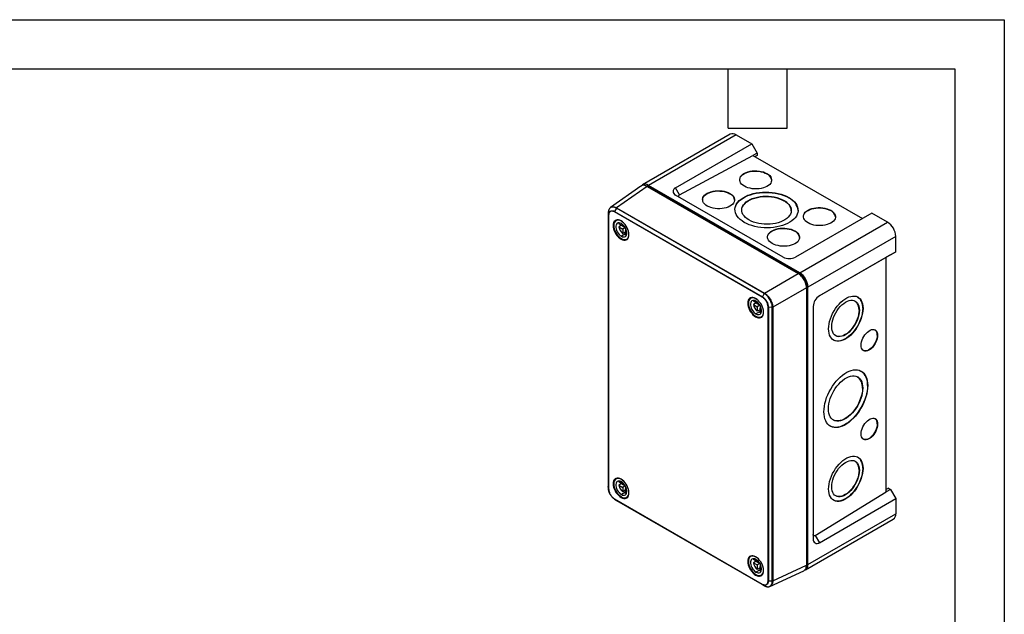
# Model space of a CAD drawing. Header units: millimetres. Extents: x 0 to 838, y 0 to 648.
# Tile 7 of 7: x 458 to 838, y 418 to 648. Entities that reach past the tile are written whole.
import ezdxf

# ---------------------------------------------------------------- set-up
doc = ezdxf.new("R2010")
doc.units = ezdxf.units.MM
doc.header["$LTSCALE"] = 3
doc.layers.add('TEXT', color=140, linetype='Continuous', lineweight=25)

msp = doc.modelspace()

# ---------------------------------------------------------------- linework, layer by layer
at = {"color": 7, "linetype": 'Continuous'}
for p, q in [((0.01, 647.71), (838.21, 647.71)), ((838.21, 647.71), (838.21, 0.01))]:
    msp.add_line(p, q, dxfattribs=at)
for p, q in [((732.39, 603.41), (698.51, 583.85)), ((734.64, 603.19), (700.76, 583.63)), ((734.64, 603.19), (740.69, 599.7)), ((711.2, 582.68), (740.69, 599.7)), ((740.69, 599.7), (742.74, 596.15)), ((712.77, 579.97), (741.15, 595.23)), ((742.74, 596.15), (741.15, 595.23)), ((741.15, 595.23), (783.4, 570.84)), ((742.74, 595.23), (741.94, 594.77)), ((742.74, 596.15), (742.74, 595.23)), ((746.56, 588.11), (746.56, 588.23)), ((697.89, 583.42), (686.12, 575.13)), ((700.25, 583.27), (688.5, 574.99)), ((700.25, 583.27), (758.64, 549.56)), ((700.56, 583.09), (700.75, 583.2)), ((700.75, 583.2), (759.2, 549.46)), ((759.2, 549.89), (700.76, 583.63)), ((712.77, 579.97), (711.2, 582.68)), ((752.78, 555.92), (711.2, 579.92)), ((732.26, 580.42), (732.26, 580.55)), ((754.98, 578.85), (754.98, 578.97)), ((686.08, 575.07), (686.13, 575.11)), ((688.39, 574.87), (687.68, 573.55)), ((745.48, 541.91), (688.39, 574.87)), ((688.5, 574.99), (745.6, 542.03)), ((753.12, 577.69), (753.13, 577.82)), ((685.27, 573.07), (685.27, 467.33)), ((685.27, 573.06), (685.34, 572.19)), ((685.27, 573.06), (685.27, 467.33)), ((685.34, 466.46), (685.34, 572.19)), ((685.41, 572.11), (685.41, 466.38)), ((744.73, 540.44), (687.64, 573.4)), ((687.68, 573.55), (744.77, 540.59)), ((787.04, 572.94), (757.55, 555.92)), ((771.16, 573.91), (771.16, 574.03)), ((793.09, 569.45), (787.04, 572.94)), ((688.77, 570.32), (688.25, 570.02)), ((690.84, 567.98), (689.32, 568.86)), ((690.38, 568.25), (689.32, 567.64)), ((689.32, 567.64), (690.84, 566.76)), ((690.33, 569.83), (690.31, 569.82)), ((690.38, 568.25), (691.71, 567.48)), ((690.84, 568.52), (690.84, 567.98)), ((691.18, 568.18), (690.84, 567.98)), ((691.81, 567.32), (690.84, 566.76)), ((690.84, 566.76), (690.84, 565)), ((691.9, 567.15), (691.9, 566.14)), ((759.2, 549.89), (793.09, 569.45)), ((690.44, 563.01), (690.2, 562.87)), ((691.9, 564.92), (690.31, 564)), ((691.9, 565.61), (690.84, 565)), ((692.24, 566.34), (691.9, 566.14)), ((691.9, 566.14), (692.36, 565.88)), ((691.9, 564.38), (691.9, 566.14)), ((692.37, 562.88), (692.89, 563.18)), ((757.35, 565.94), (757.35, 566.06)), ((796.27, 563.94), (762.38, 544.38)), ((796.27, 558), (796.27, 563.94)), ((766.75, 540.96), (792.63, 555.9)), ((796.27, 558), (766.78, 540.98)), ((794.22, 556.82), (792.63, 555.9)), ((792.63, 465.22), (792.63, 555.9)), ((794.22, 556.82), (796.27, 558)), ((745.6, 542.03), (758.64, 549.56)), ((758.98, 549.33), (759.2, 549.46)), ((761.82, 544.06), (748.77, 536.53)), ((761.78, 544.46), (762.01, 544.6)), ((761.82, 544.06), (761.82, 436.82)), ((762.01, 544.6), (762.01, 437.29)), ((762.38, 437.08), (762.38, 544.38)), ((740.74, 540.32), (740.22, 540.02)), ((745.48, 541.91), (744.77, 540.59)), ((742.81, 537.98), (741.29, 538.86)), ((742.35, 538.24), (741.29, 537.63)), ((741.29, 537.63), (742.81, 536.75)), ((742.3, 539.83), (742.28, 539.81)), ((742.35, 538.24), (743.68, 537.47)), ((742.81, 538.51), (742.81, 537.98)), ((743.15, 538.18), (742.81, 537.98)), ((743.78, 537.31), (742.81, 536.75)), ((742.81, 536.75), (742.81, 534.99)), ((743.87, 537.15), (743.87, 536.14)), ((744.21, 536.34), (743.87, 536.14)), ((746.97, 430.84), (746.97, 536.57)), ((748.61, 536.49), (747.11, 536.54)), ((747.11, 536.54), (747.11, 430.8)), ((748.61, 430.76), (748.61, 536.49)), ((748.77, 536.53), (748.77, 430.79)), ((764.4, 536.84), (764.4, 446.94)), ((783.53, 536.18), (783.64, 536.12)), ((742.41, 533), (742.17, 532.86)), ((743.87, 534.92), (742.28, 534)), ((743.87, 535.61), (742.81, 534.99)), ((743.87, 536.14), (744.33, 535.87)), ((743.87, 534.38), (743.87, 536.14)), ((744.34, 532.87), (744.87, 533.18)), ((782.12, 535.47), (782.23, 535.41)), ((789.17, 525.76), (789.28, 525.7)), ((785.36, 506.33), (785.47, 506.27)), ((783.43, 505.31), (783.53, 505.24)), ((789.17, 491.47), (789.28, 491.41)), ((782.12, 473.59), (782.23, 473.53)), ((783.53, 474.3), (783.64, 474.24)), ((688.77, 470.5), (688.25, 470.2)), ((690.84, 468.16), (689.32, 469.04)), ((690.38, 468.43), (689.32, 467.81)), ((689.32, 467.81), (690.84, 466.93)), ((690.33, 470.01), (690.31, 470)), ((690.38, 468.43), (691.71, 467.65)), ((690.84, 468.69), (690.84, 468.16)), ((691.18, 468.36), (690.84, 468.16)), ((685.34, 466.46), (685.27, 467.33)), ((685.27, 467.33), (685.31, 466.7)), ((685.38, 466.02), (685.34, 466.46)), ((685.42, 465.79), (685.42, 465.73)), ((691.9, 465.1), (690.31, 464.18)), ((691.81, 467.49), (690.84, 466.93)), ((690.84, 466.93), (690.84, 465.17)), ((691.9, 465.79), (690.84, 465.17)), ((691.9, 467.33), (691.9, 466.32)), ((692.24, 466.52), (691.9, 466.32)), ((691.9, 466.32), (692.36, 466.05)), ((691.9, 464.56), (691.9, 466.32)), ((765.22, 448.27), (792.63, 465.22)), ((793.42, 466.59), (792.63, 466.14)), ((794.22, 466.14), (792.63, 465.22)), ((793.42, 466.59), (794.22, 466.14)), ((794.22, 466.14), (796.27, 462.59)), ((687.68, 462.41), (687.32, 462.66)), ((687.64, 462.51), (744.73, 429.55)), ((744.77, 429.45), (687.68, 462.41)), ((687.68, 462.41), (688.39, 461.91)), ((687.87, 462.26), (688.39, 461.91)), ((688.39, 461.91), (745.49, 428.95)), ((688.39, 461.91), (745.48, 428.95)), ((690.44, 463.19), (690.2, 463.04)), ((692.37, 463.06), (692.89, 463.36)), ((766.78, 445.56), (796.27, 462.59)), ((796.27, 462.59), (796.27, 456.65)), ((762.38, 437.08), (796.27, 456.65)), ((761.45, 435.02), (795.34, 454.59)), ((765.22, 448.27), (766.78, 445.56)), ((740.74, 440.5), (740.22, 440.2)), ((742.81, 438.16), (741.29, 439.03)), ((742.35, 438.42), (741.29, 437.81)), ((741.29, 437.81), (742.81, 436.93)), ((742.3, 440.01), (742.28, 439.99)), ((742.35, 438.42), (743.68, 437.65)), ((742.81, 438.69), (742.81, 438.16)), ((743.15, 438.35), (742.81, 438.16)), ((743.78, 437.49), (742.81, 436.93)), ((743.87, 437.33), (743.87, 436.32)), ((743.87, 435.09), (742.28, 434.17)), ((742.81, 436.93), (742.81, 435.17)), ((743.87, 435.78), (742.81, 435.17)), ((744.21, 436.52), (743.87, 436.32)), ((743.87, 436.32), (744.33, 436.05)), ((743.87, 434.56), (743.87, 436.32)), ((747.7, 428.66), (760.77, 434.7)), ((748.77, 430.79), (761.82, 436.82)), ((761.82, 437.18), (762.01, 437.29)), ((742.41, 433.18), (742.17, 433.04)), ((744.34, 433.05), (744.87, 433.35)), ((747.11, 430.8), (748.61, 430.76)), ((744.77, 429.45), (745.48, 428.95)), ((747.7, 428.67), (747.65, 428.65))]:
    msp.add_line(p, q)
at = {"flags": 128}
for points in [[(736, 585.83), (736.01, 585.99), (736.14, 586.48), (736.39, 586.96), (736.75, 587.41), (737.23, 587.83), (737.81, 588.2), (738.47, 588.52), (739.22, 588.78), (740.02, 588.98), (740.87, 589.12), (741.74, 589.18), (742.62, 589.17), (743.5, 589.09), (744.34, 588.94), (745.15, 588.72), (745.89, 588.44), (746.56, 588.11)], [(737.81, 583.36), (737.23, 583.74), (736.75, 584.17), (736.39, 584.63), (736.14, 585.11), (736.01, 585.61), (736.01, 586.11), (736.14, 586.6), (736.39, 587.08), (736.75, 587.53), (737.23, 587.95), (737.81, 588.32), (738.48, 588.64), (739.22, 588.91), (740.02, 589.11), (740.87, 589.24), (741.74, 589.3), (742.63, 589.29), (743.5, 589.21), (744.35, 589.06), (745.15, 588.85), (745.89, 588.57), (746.56, 588.23)], [(746.56, 588.23), (747.14, 587.85), (747.61, 587.42), (747.98, 586.96), (748.23, 586.48), (748.36, 585.98), (748.36, 585.48), (748.23, 584.99), (747.98, 584.51), (747.62, 584.06), (747.14, 583.64), (746.56, 583.27), (745.89, 582.95), (745.15, 582.69), (744.35, 582.49), (743.5, 582.35), (742.63, 582.29), (741.74, 582.3), (740.87, 582.38), (740.02, 582.53), (739.22, 582.75), (738.48, 583.02), (737.81, 583.36)], [(721.7, 578.14), (721.71, 578.3), (721.84, 578.79), (722.09, 579.27), (722.46, 579.72), (722.93, 580.14), (723.51, 580.51), (724.18, 580.83), (724.92, 581.1), (725.72, 581.3), (726.57, 581.43), (727.44, 581.49), (728.33, 581.48), (729.2, 581.4), (730.05, 581.25), (730.85, 581.04), (731.59, 580.76), (732.26, 580.42)], [(723.51, 575.67), (722.94, 576.06), (722.46, 576.48), (722.09, 576.94), (721.84, 577.42), (721.72, 577.92), (721.72, 578.42), (721.84, 578.92), (722.09, 579.39), (722.46, 579.85), (722.93, 580.26), (723.51, 580.64), (724.18, 580.96), (724.92, 581.22), (725.73, 581.42), (726.57, 581.55), (727.45, 581.61), (728.33, 581.61), (729.2, 581.53), (730.05, 581.38), (730.85, 581.16), (731.6, 580.88), (732.26, 580.55)], [(732.26, 580.55), (732.84, 580.16), (733.32, 579.74), (733.68, 579.28), (733.93, 578.79), (734.06, 578.3), (734.06, 577.8), (733.93, 577.3), (733.68, 576.82), (733.32, 576.37), (732.84, 575.96), (732.26, 575.58), (731.6, 575.26), (730.85, 575), (730.05, 574.8), (729.2, 574.67), (728.33, 574.6), (727.45, 574.61), (726.57, 574.69), (725.73, 574.84), (724.92, 575.06), (724.18, 575.34), (723.51, 575.67)], [(737.75, 569.37), (736.92, 569.9), (736.19, 570.47), (735.57, 571.08), (735.05, 571.72), (734.65, 572.39), (734.37, 573.08), (734.22, 573.77), (734.18, 574.47), (734.28, 575.17), (734.5, 575.86), (734.83, 576.53), (735.29, 577.17), (735.86, 577.79), (736.54, 578.36), (737.32, 578.9), (738.2, 579.39), (739.15, 579.82), (740.18, 580.19), (741.28, 580.51), (742.42, 580.75), (743.61, 580.93), (744.83, 581.05), (746.06, 581.09), (747.29, 581.06), (748.52, 580.96), (749.72, 580.79), (750.89, 580.55), (752.01, 580.24), (753.07, 579.88), (754.07, 579.45), (754.98, 578.97)], [(734.18, 574.29), (734.18, 574.35), (734.28, 575.05), (734.49, 575.73), (734.83, 576.4), (735.29, 577.05), (735.86, 577.66), (736.54, 578.24), (737.32, 578.78), (738.19, 579.26), (739.15, 579.69), (740.18, 580.07), (741.28, 580.38), (742.42, 580.63), (743.61, 580.81), (744.82, 580.92), (746.06, 580.96), (747.29, 580.93), (748.51, 580.83), (749.72, 580.66), (750.88, 580.42), (752.01, 580.12), (753.07, 579.75), (754.07, 579.33), (754.98, 578.85)], [(736.8, 574.13), (736.81, 574.18), (736.9, 574.81), (737.13, 575.42), (737.48, 576.02), (737.95, 576.59), (738.53, 577.12), (739.22, 577.6), (740.01, 578.04), (740.88, 578.42), (741.82, 578.75), (742.83, 579), (743.89, 579.19), (744.98, 579.31), (746.08, 579.35), (747.2, 579.32), (748.3, 579.22), (749.37, 579.04), (750.4, 578.8), (751.38, 578.49), (752.29, 578.12), (753.12, 577.69)], [(739.6, 570.28), (738.86, 570.76), (738.23, 571.29), (737.7, 571.85), (737.29, 572.44), (737, 573.05), (736.84, 573.67), (736.81, 574.3), (736.9, 574.93), (737.13, 575.55), (737.48, 576.14), (737.95, 576.71), (738.53, 577.24), (739.22, 577.73), (740.01, 578.17), (740.88, 578.55), (741.83, 578.87), (742.83, 579.13), (743.89, 579.31), (744.98, 579.43), (746.09, 579.47), (747.2, 579.44), (748.3, 579.34), (749.37, 579.17), (750.41, 578.92), (751.38, 578.62), (752.29, 578.24), (753.13, 577.82)], [(754.98, 578.97), (755.81, 578.45), (756.54, 577.87), (757.17, 577.26), (757.68, 576.62), (758.08, 575.96), (758.36, 575.27), (758.52, 574.58), (758.55, 573.87), (758.46, 573.18), (758.24, 572.49), (757.9, 571.82), (757.44, 571.18), (756.87, 570.56), (756.19, 569.98), (755.41, 569.45), (754.54, 568.96), (753.58, 568.53), (752.55, 568.15), (751.46, 567.84), (750.31, 567.59), (749.12, 567.41), (747.91, 567.3), (746.68, 567.26), (745.44, 567.29), (744.22, 567.39), (743.02, 567.56), (741.85, 567.8), (740.73, 568.1), (739.66, 568.47), (738.67, 568.89), (737.75, 569.37)], [(753.13, 577.82), (753.86, 577.34), (754.5, 576.81), (755.03, 576.25), (755.44, 575.66), (755.73, 575.05), (755.89, 574.43), (755.92, 573.8), (755.83, 573.17), (755.6, 572.55), (755.25, 571.96), (754.78, 571.39), (754.2, 570.86), (753.51, 570.37), (752.72, 569.93), (751.85, 569.55), (750.9, 569.23), (749.9, 568.97), (748.84, 568.79), (747.75, 568.67), (746.64, 568.63), (745.53, 568.66), (744.43, 568.76), (743.36, 568.93), (742.32, 569.18), (741.35, 569.48), (740.43, 569.86), (739.6, 570.28)], [(760.6, 571.63), (760.61, 571.78), (760.74, 572.28), (760.98, 572.76), (761.35, 573.21), (761.83, 573.63), (762.41, 574), (763.07, 574.32), (763.82, 574.58), (764.62, 574.78), (765.47, 574.91), (766.34, 574.98), (767.22, 574.97), (768.1, 574.89), (768.94, 574.74), (769.75, 574.52), (770.49, 574.24), (771.16, 573.91)], [(762.41, 569.16), (761.83, 569.54), (761.35, 569.97), (760.99, 570.43), (760.74, 570.91), (760.61, 571.41), (760.61, 571.91), (760.74, 572.4), (760.99, 572.88), (761.35, 573.33), (761.83, 573.75), (762.41, 574.12), (763.08, 574.44), (763.82, 574.71), (764.62, 574.91), (765.47, 575.04), (766.34, 575.1), (767.22, 575.09), (768.1, 575.01), (768.95, 574.86), (769.75, 574.65), (770.49, 574.37), (771.16, 574.03)], [(771.16, 574.03), (771.74, 573.65), (772.21, 573.22), (772.58, 572.76), (772.83, 572.28), (772.96, 571.78), (772.96, 571.28), (772.83, 570.79), (772.58, 570.31), (772.21, 569.86), (771.74, 569.44), (771.16, 569.07), (770.49, 568.75), (769.75, 568.49), (768.95, 568.29), (768.1, 568.15), (767.23, 568.09), (766.34, 568.1), (765.47, 568.18), (764.62, 568.33), (763.82, 568.55), (763.08, 568.82), (762.41, 569.16)], [(690.2, 569.91), (689.67, 570.16), (689.16, 570.3), (688.68, 570.32), (688.24, 570.22), (687.87, 570), (687.56, 569.67), (687.34, 569.25), (687.2, 568.73), (687.15, 568.15), (687.2, 567.51), (687.34, 566.84), (687.56, 566.15), (687.87, 565.47), (688.24, 564.82), (688.68, 564.22), (689.16, 563.68), (689.67, 563.23), (690.2, 562.87)], [(690.31, 569.82), (689.8, 570.06), (689.31, 570.19), (688.85, 570.21), (688.43, 570.11), (688.07, 569.9), (687.78, 569.59), (687.57, 569.18), (687.44, 568.69), (687.39, 568.13), (687.44, 567.52), (687.57, 566.88), (687.78, 566.22), (688.07, 565.57), (688.43, 564.95), (688.85, 564.37), (689.31, 563.86), (689.8, 563.42), (690.31, 563.08)], [(690.31, 568.9), (689.87, 569.1), (689.45, 569.19), (689.06, 569.15), (688.73, 569), (688.47, 568.73), (688.29, 568.37), (688.2, 567.92), (688.2, 567.41), (688.29, 566.86), (688.47, 566.29), (688.73, 565.72), (689.06, 565.19), (689.45, 564.71), (689.87, 564.31), (690.31, 564)], [(689.44, 569.19), (689.4, 569.12), (689.32, 568.86)], [(690.2, 562.87), (690.73, 562.61), (691.25, 562.48), (691.73, 562.46), (692.16, 562.56), (692.54, 562.78), (692.84, 563.1), (693.07, 563.53), (693.21, 564.04), (693.25, 564.63), (693.21, 565.27), (693.07, 565.94), (692.84, 566.62), (692.54, 567.3), (692.16, 567.95), (691.73, 568.56), (691.25, 569.1), (690.73, 569.55), (690.2, 569.91)], [(691.13, 569.2), (690.81, 569.47), (690.31, 569.82)], [(690.31, 564), (690.75, 563.8), (691.17, 563.71), (691.56, 563.75), (691.88, 563.9), (692.15, 564.16), (692.33, 564.53), (692.42, 564.98), (692.42, 565.49), (692.33, 566.04), (692.15, 566.61), (691.88, 567.18), (691.56, 567.71), (691.17, 568.19), (690.75, 568.59), (690.31, 568.9)], [(746.79, 563.66), (746.8, 563.81), (746.93, 564.31), (747.18, 564.79), (747.55, 565.24), (748.02, 565.66), (748.6, 566.03), (749.27, 566.35), (750.01, 566.61), (750.81, 566.81), (751.66, 566.94), (752.53, 567.01), (753.42, 567), (754.29, 566.92), (755.14, 566.77), (755.94, 566.55), (756.68, 566.27), (757.35, 565.94)], [(748.6, 561.19), (748.02, 561.57), (747.55, 562), (747.18, 562.46), (746.93, 562.94), (746.81, 563.44), (746.81, 563.94), (746.93, 564.43), (747.18, 564.91), (747.55, 565.36), (748.02, 565.78), (748.6, 566.15), (749.27, 566.47), (750.01, 566.74), (750.82, 566.94), (751.66, 567.07), (752.54, 567.13), (753.42, 567.12), (754.29, 567.04), (755.14, 566.89), (755.94, 566.68), (756.68, 566.4), (757.35, 566.06)], [(690.31, 563.08), (690.81, 562.84), (691.31, 562.71), (691.77, 562.69), (692.18, 562.79), (692.54, 562.99), (692.83, 563.31), (693.05, 563.72), (693.18, 564.21), (693.23, 564.77), (693.18, 565.38), (693.11, 565.79)], [(691.9, 564.38), (692.17, 564.33), (692.24, 564.33)], [(757.35, 566.06), (757.93, 565.68), (758.41, 565.25), (758.77, 564.79), (759.02, 564.31), (759.15, 563.81), (759.15, 563.31), (759.02, 562.82), (758.77, 562.34), (758.41, 561.89), (757.93, 561.47), (757.35, 561.1), (756.69, 560.78), (755.94, 560.52), (755.14, 560.32), (754.29, 560.18), (753.42, 560.12), (752.54, 560.13), (751.66, 560.21), (750.82, 560.36), (750.01, 560.58), (749.27, 560.85), (748.6, 561.19)], [(742.17, 539.91), (741.65, 540.16), (741.13, 540.3), (740.65, 540.32), (740.21, 540.21), (739.84, 540), (739.53, 539.67), (739.31, 539.24), (739.17, 538.73), (739.13, 538.15), (739.17, 537.51), (739.31, 536.84), (739.53, 536.15), (739.84, 535.47), (740.21, 534.82), (740.65, 534.22), (741.13, 533.68), (741.65, 533.22), (742.17, 532.86)], [(742.28, 539.81), (741.77, 540.06), (741.28, 540.19), (740.82, 540.21), (740.41, 540.11), (740.05, 539.9), (739.75, 539.59), (739.54, 539.18), (739.41, 538.69), (739.36, 538.13), (739.41, 537.52), (739.54, 536.88), (739.75, 536.22), (740.05, 535.57), (740.41, 534.95), (740.82, 534.37), (741.28, 533.86), (741.77, 533.42), (742.28, 533.08)], [(770.36, 528.18), (770.4, 529.12), (770.54, 530.09), (770.76, 531.09), (771.06, 532.11), (771.45, 533.13), (771.91, 534.13), (772.44, 535.11), (773.03, 536.05), (773.68, 536.93), (774.37, 537.75), (775.09, 538.5), (775.85, 539.15), (776.61, 539.72), (777.39, 540.18), (778.15, 540.53), (778.9, 540.77), (779.63, 540.9), (780.32, 540.9), (780.97, 540.79), (781.56, 540.56), (782.09, 540.21), (782.55, 539.76), (782.94, 539.21), (783.24, 538.56), (783.46, 537.82), (783.6, 537), (783.64, 536.12)], [(742.28, 538.9), (741.84, 539.1), (741.42, 539.18), (741.03, 539.15), (740.7, 539), (740.44, 538.73), (740.26, 538.37), (740.17, 537.92), (740.17, 537.41), (740.26, 536.85), (740.44, 536.28), (740.7, 535.72), (741.03, 535.18), (741.42, 534.71), (741.84, 534.31), (742.28, 534)], [(741.41, 539.18), (741.38, 539.12), (741.29, 538.86)], [(742.17, 532.86), (742.7, 532.61), (743.22, 532.47), (743.7, 532.46), (744.13, 532.56), (744.51, 532.77), (744.82, 533.1), (745.04, 533.53), (745.18, 534.04), (745.22, 534.63), (745.18, 535.26), (745.04, 535.94), (744.82, 536.62), (744.51, 537.3), (744.13, 537.95), (743.7, 538.55), (743.22, 539.09), (742.7, 539.55), (742.17, 539.91)], [(743.11, 539.2), (742.79, 539.47), (742.28, 539.81)], [(742.28, 534), (742.72, 533.8), (743.14, 533.71), (743.53, 533.75), (743.86, 533.9), (744.12, 534.16), (744.3, 534.52), (744.39, 534.97), (744.39, 535.48), (744.3, 536.04), (744.12, 536.61), (743.86, 537.18), (743.53, 537.71), (743.14, 538.19), (742.72, 538.59), (742.28, 538.9)], [(771.55, 529.02), (771.6, 529.87), (771.73, 530.76), (771.96, 531.67), (772.27, 532.59), (772.65, 533.5), (773.11, 534.4), (773.64, 535.25), (774.22, 536.05), (774.85, 536.79), (775.51, 537.45), (776.19, 538.02), (776.89, 538.49), (777.59, 538.85), (778.27, 539.1), (778.93, 539.23), (779.56, 539.25), (780.14, 539.14), (780.67, 538.91), (781.13, 538.57), (781.52, 538.12), (781.82, 537.57), (782.05, 536.92), (782.19, 536.2), (782.23, 535.41)], [(783.53, 536.18), (783.49, 535.25), (783.35, 534.28), (783.13, 533.27), (782.83, 532.26), (782.44, 531.24), (781.98, 530.24), (781.45, 529.26), (780.86, 528.32), (780.21, 527.44), (779.52, 526.62), (778.8, 525.87), (778.04, 525.21), (777.28, 524.65), (776.5, 524.19), (775.74, 523.83), (774.99, 523.59), (774.26, 523.47), (773.57, 523.47), (772.92, 523.58), (772.33, 523.81), (772.29, 523.83)], [(742.28, 533.08), (742.79, 532.84), (743.28, 532.71), (743.74, 532.69), (744.16, 532.78), (744.52, 532.99), (744.81, 533.3), (745.02, 533.71), (745.15, 534.2), (745.2, 534.76), (745.15, 535.37), (745.08, 535.78)], [(743.87, 534.38), (744.14, 534.33), (744.21, 534.32)], [(783.64, 536.12), (783.6, 535.19), (783.46, 534.22), (783.24, 533.21), (782.94, 532.2), (782.55, 531.18), (782.09, 530.18), (781.56, 529.2), (780.97, 528.26), (780.32, 527.38), (779.63, 526.56), (778.9, 525.81), (778.15, 525.15), (777.39, 524.59), (776.61, 524.13), (775.85, 523.77), (775.09, 523.53), (774.37, 523.41), (773.68, 523.41), (773.03, 523.52), (772.44, 523.75), (771.91, 524.09), (771.45, 524.55), (771.06, 525.1), (770.76, 525.75), (770.54, 526.49), (770.4, 527.3), (770.36, 528.18)], [(782.23, 535.41), (782.19, 534.56), (782.05, 533.67), (781.82, 532.76), (781.52, 531.84), (781.13, 530.93), (780.67, 530.03), (780.14, 529.18), (779.56, 528.37), (778.93, 527.64), (778.27, 526.98), (777.59, 526.41), (776.89, 525.94), (776.19, 525.57), (775.51, 525.32), (774.85, 525.19), (774.22, 525.18), (773.64, 525.29), (773.11, 525.52), (772.65, 525.86), (772.27, 526.31), (771.96, 526.86), (771.73, 527.51), (771.6, 528.23), (771.55, 529.02)], [(782.12, 535.47), (782.08, 534.62), (781.94, 533.73), (781.72, 532.82), (781.41, 531.9), (781.02, 530.99), (780.56, 530.09), (780.03, 529.24), (779.45, 528.43), (778.83, 527.7), (778.17, 527.04), (777.48, 526.47), (776.78, 526), (776.09, 525.63), (775.4, 525.38), (774.74, 525.25), (774.11, 525.24), (773.53, 525.35), (773.09, 525.53)], [(782.92, 521.9), (782.96, 522.54), (783.09, 523.22), (783.3, 523.91), (783.59, 524.6), (783.95, 525.26), (784.36, 525.89), (784.82, 526.46), (785.32, 526.96), (785.84, 527.37), (786.36, 527.68), (786.88, 527.89), (787.37, 527.98), (787.84, 527.97), (788.25, 527.84), (788.61, 527.59), (788.89, 527.25), (789.1, 526.81), (789.23, 526.29), (789.28, 525.7)], [(789.28, 525.7), (789.23, 525.06), (789.1, 524.38), (788.89, 523.69), (788.61, 523.01), (788.25, 522.34), (787.84, 521.71), (787.37, 521.14), (786.88, 520.65), (786.36, 520.23), (785.84, 519.92), (785.32, 519.71), (784.82, 519.62), (784.36, 519.63), (783.95, 519.77), (783.59, 520.01), (783.3, 520.35), (783.09, 520.79), (782.96, 521.31), (782.92, 521.9)], [(789.17, 525.76), (789.12, 525.12), (789, 524.44), (788.78, 523.75), (788.5, 523.07), (788.14, 522.4), (787.73, 521.77), (787.27, 521.2), (786.77, 520.71), (786.25, 520.29), (785.73, 519.98), (785.21, 519.77), (784.71, 519.68), (784.25, 519.69), (783.84, 519.83), (783.82, 519.84)], [(768.53, 496.15), (768.58, 497.19), (768.71, 498.26), (768.92, 499.36), (769.22, 500.49), (769.6, 501.62), (770.05, 502.74), (770.58, 503.86), (771.17, 504.94), (771.82, 505.99), (772.52, 506.98), (773.27, 507.92), (774.06, 508.79), (774.88, 509.58), (775.72, 510.28), (776.57, 510.9), (777.43, 511.41), (778.28, 511.82), (779.12, 512.12), (779.94, 512.3), (780.73, 512.38), (781.48, 512.34), (782.18, 512.18), (782.83, 511.91), (783.42, 511.54), (783.95, 511.05), (784.4, 510.47), (784.78, 509.79), (785.08, 509.02), (785.29, 508.17), (785.42, 507.26), (785.47, 506.27)], [(770.25, 497.3), (770.29, 498.24), (770.43, 499.21), (770.65, 500.21), (770.95, 501.23), (771.34, 502.25), (771.8, 503.25), (772.33, 504.23), (772.92, 505.17), (773.57, 506.05), (774.26, 506.87), (774.99, 507.62), (775.74, 508.27), (776.5, 508.84), (777.28, 509.3), (778.04, 509.65), (778.8, 509.89), (779.52, 510.02), (780.21, 510.02), (780.86, 509.91), (781.45, 509.68), (781.98, 509.33), (782.44, 508.88), (782.83, 508.33), (783.13, 507.68), (783.35, 506.94), (783.49, 506.12), (783.53, 505.24)], [(785.47, 506.27), (785.42, 505.24), (785.29, 504.17), (785.08, 503.06), (784.78, 501.94), (784.4, 500.81), (783.95, 499.68), (783.42, 498.57), (782.83, 497.49), (782.18, 496.44), (781.48, 495.45), (780.73, 494.51), (779.94, 493.64), (779.12, 492.85), (778.28, 492.14), (777.43, 491.53), (776.57, 491.02), (775.72, 490.61), (774.88, 490.31), (774.06, 490.12), (773.27, 490.05), (772.52, 490.09), (771.82, 490.25), (771.17, 490.51), (770.58, 490.89), (770.05, 491.37), (769.6, 491.96), (769.22, 492.64), (768.92, 493.41), (768.71, 494.25), (768.58, 495.17), (768.53, 496.15)], [(785.36, 506.33), (785.31, 505.3), (785.18, 504.23), (784.97, 503.12), (784.67, 502), (784.29, 500.87), (783.84, 499.74), (783.31, 498.63), (782.72, 497.55), (782.07, 496.5), (781.37, 495.51), (780.62, 494.57), (779.83, 493.7), (779.01, 492.91), (778.17, 492.2), (777.32, 491.59), (776.46, 491.08), (775.61, 490.67), (774.77, 490.37), (773.95, 490.18), (773.16, 490.11), (772.41, 490.15), (771.71, 490.31), (771.06, 490.57), (771.01, 490.6)], [(783.53, 505.24), (783.49, 504.31), (783.35, 503.34), (783.13, 502.33), (782.83, 501.32), (782.44, 500.3), (781.98, 499.3), (781.45, 498.32), (780.86, 497.38), (780.21, 496.5), (779.52, 495.68), (778.8, 494.93), (778.04, 494.27), (777.28, 493.71), (776.5, 493.25), (775.74, 492.89), (774.99, 492.65), (774.26, 492.53), (773.57, 492.53), (772.92, 492.64), (772.33, 492.87), (771.8, 493.21), (771.34, 493.67), (770.95, 494.22), (770.65, 494.87), (770.43, 495.61), (770.29, 496.42), (770.25, 497.3)], [(783.43, 505.31), (783.38, 504.37), (783.25, 503.4), (783.03, 502.4), (782.72, 501.38), (782.33, 500.36), (781.87, 499.36), (781.34, 498.38), (780.75, 497.44), (780.1, 496.56), (779.41, 495.74), (778.69, 494.99), (777.94, 494.33), (777.17, 493.77), (776.4, 493.31), (775.63, 492.95), (774.88, 492.72), (774.15, 492.59), (773.46, 492.59), (772.82, 492.7), (772.22, 492.93), (772.18, 492.95)], [(782.92, 487.61), (782.96, 488.25), (783.09, 488.92), (783.3, 489.61), (783.59, 490.3), (783.95, 490.97), (784.36, 491.59), (784.82, 492.16), (785.32, 492.66), (785.84, 493.07), (786.36, 493.39), (786.88, 493.59), (787.37, 493.69), (787.84, 493.67), (788.25, 493.54), (788.61, 493.3), (788.89, 492.95), (789.1, 492.52), (789.23, 491.99), (789.28, 491.41)], [(789.28, 491.41), (789.23, 490.76), (789.1, 490.09), (788.89, 489.4), (788.61, 488.71), (788.25, 488.04), (787.84, 487.42), (787.37, 486.85), (786.88, 486.35), (786.36, 485.94), (785.84, 485.63), (785.32, 485.42), (784.82, 485.32), (784.36, 485.34), (783.95, 485.47), (783.59, 485.71), (783.3, 486.06), (783.09, 486.5), (782.96, 487.02), (782.92, 487.61)], [(789.17, 491.47), (789.12, 490.82), (789, 490.15), (788.78, 489.46), (788.5, 488.77), (788.14, 488.1), (787.73, 487.48), (787.27, 486.91), (786.77, 486.41), (786.25, 486), (785.73, 485.69), (785.21, 485.48), (784.71, 485.38), (784.25, 485.4), (783.84, 485.53), (783.82, 485.54)], [(770.36, 466.3), (770.4, 467.24), (770.54, 468.21), (770.76, 469.21), (771.06, 470.23), (771.45, 471.25), (771.91, 472.25), (772.44, 473.23), (773.03, 474.17), (773.68, 475.05), (774.37, 475.87), (775.09, 476.61), (775.85, 477.27), (776.61, 477.84), (777.39, 478.3), (778.15, 478.65), (778.9, 478.89), (779.63, 479.02), (780.32, 479.02), (780.97, 478.91), (781.56, 478.68), (782.09, 478.33), (782.55, 477.88), (782.94, 477.33), (783.24, 476.68), (783.46, 475.94), (783.6, 475.12), (783.64, 474.24)], [(771.55, 467.14), (771.6, 467.99), (771.73, 468.87), (771.96, 469.79), (772.27, 470.71), (772.65, 471.62), (773.11, 472.52), (773.64, 473.37), (774.22, 474.17), (774.85, 474.91), (775.51, 475.57), (776.19, 476.14), (776.89, 476.61), (777.59, 476.97), (778.27, 477.22), (778.93, 477.35), (779.56, 477.37), (780.14, 477.26), (780.67, 477.03), (781.13, 476.69), (781.52, 476.24), (781.82, 475.69), (782.05, 475.04), (782.19, 474.32), (782.23, 473.53)], [(783.64, 474.24), (783.6, 473.31), (783.46, 472.34), (783.24, 471.33), (782.94, 470.32), (782.55, 469.3), (782.09, 468.3), (781.56, 467.32), (780.97, 466.38), (780.32, 465.5), (779.63, 464.68), (778.9, 463.93), (778.15, 463.27), (777.39, 462.71), (776.61, 462.25), (775.85, 461.89), (775.09, 461.65), (774.37, 461.53), (773.68, 461.53), (773.03, 461.64), (772.44, 461.87), (771.91, 462.21), (771.45, 462.67), (771.06, 463.22), (770.76, 463.87), (770.54, 464.61), (770.4, 465.42), (770.36, 466.3)], [(782.23, 473.53), (782.19, 472.68), (782.05, 471.79), (781.82, 470.88), (781.52, 469.96), (781.13, 469.05), (780.67, 468.15), (780.14, 467.3), (779.56, 466.49), (778.93, 465.76), (778.27, 465.1), (777.59, 464.53), (776.89, 464.06), (776.19, 463.69), (775.51, 463.44), (774.85, 463.31), (774.22, 463.3), (773.64, 463.41), (773.11, 463.64), (772.65, 463.98), (772.27, 464.43), (771.96, 464.98), (771.73, 465.63), (771.6, 466.35), (771.55, 467.14)], [(783.53, 474.3), (783.49, 473.37), (783.35, 472.4), (783.13, 471.39), (782.83, 470.38), (782.44, 469.36), (781.98, 468.36), (781.45, 467.38), (780.86, 466.44), (780.21, 465.56), (779.52, 464.74), (778.8, 463.99), (778.04, 463.33), (777.28, 462.77), (776.5, 462.31), (775.74, 461.95), (774.99, 461.71), (774.26, 461.59), (773.57, 461.59), (772.92, 461.7), (772.33, 461.93), (772.29, 461.95)], [(782.12, 473.59), (782.08, 472.74), (781.94, 471.85), (781.72, 470.94), (781.41, 470.02), (781.02, 469.11), (780.56, 468.21), (780.03, 467.36), (779.45, 466.55), (778.83, 465.82), (778.17, 465.16), (777.48, 464.59), (776.78, 464.12), (776.09, 463.75), (775.4, 463.5), (774.74, 463.37), (774.11, 463.36), (773.53, 463.47), (773.09, 463.65)], [(690.2, 470.09), (689.67, 470.34), (689.16, 470.48), (688.68, 470.5), (688.24, 470.4), (687.87, 470.18), (687.56, 469.85), (687.34, 469.42), (687.2, 468.91), (687.15, 468.33), (687.2, 467.69), (687.34, 467.02), (687.56, 466.33), (687.87, 465.65), (688.24, 465), (688.68, 464.4), (689.16, 463.86), (689.67, 463.4), (690.2, 463.04)], [(690.31, 470), (689.8, 470.24), (689.31, 470.37), (688.85, 470.39), (688.43, 470.29), (688.07, 470.08), (687.78, 469.77), (687.57, 469.36), (687.44, 468.87), (687.39, 468.31), (687.44, 467.7), (687.57, 467.06), (687.78, 466.4), (688.07, 465.75), (688.43, 465.13), (688.85, 464.55), (689.31, 464.04), (689.8, 463.6), (690.31, 463.26)], [(690.31, 469.08), (689.87, 469.28), (689.45, 469.36), (689.06, 469.33), (688.73, 469.18), (688.47, 468.91), (688.29, 468.55), (688.2, 468.1), (688.2, 467.59), (688.29, 467.04), (688.47, 466.46), (688.73, 465.9), (689.06, 465.37), (689.45, 464.89), (689.87, 464.49), (690.31, 464.18)], [(689.44, 469.36), (689.4, 469.3), (689.32, 469.04)], [(690.2, 463.04), (690.73, 462.79), (691.25, 462.66), (691.73, 462.64), (692.16, 462.74), (692.54, 462.95), (692.84, 463.28), (693.07, 463.71), (693.21, 464.22), (693.25, 464.81), (693.21, 465.44), (693.07, 466.12), (692.84, 466.8), (692.54, 467.48), (692.16, 468.13), (691.73, 468.74), (691.25, 469.27), (690.73, 469.73), (690.2, 470.09)], [(691.13, 469.38), (690.81, 469.65), (690.31, 470)], [(690.31, 464.18), (690.75, 463.98), (691.17, 463.89), (691.56, 463.93), (691.88, 464.08), (692.15, 464.34), (692.33, 464.71), (692.42, 465.15), (692.42, 465.67), (692.33, 466.22), (692.15, 466.79), (691.88, 467.36), (691.56, 467.89), (691.17, 468.37), (690.75, 468.77), (690.31, 469.08)], [(690.31, 463.26), (690.81, 463.02), (691.31, 462.89), (691.77, 462.87), (692.18, 462.96), (692.54, 463.17), (692.83, 463.49), (693.05, 463.89), (693.18, 464.38), (693.23, 464.94), (693.18, 465.55), (693.11, 465.97)], [(691.9, 464.56), (692.17, 464.51), (692.24, 464.5)], [(742.17, 440.08), (741.65, 440.34), (741.13, 440.47), (740.65, 440.49), (740.21, 440.39), (739.84, 440.18), (739.53, 439.85), (739.31, 439.42), (739.17, 438.91), (739.13, 438.32), (739.17, 437.69), (739.31, 437.01), (739.53, 436.33), (739.84, 435.65), (740.21, 435), (740.65, 434.39), (741.13, 433.86), (741.65, 433.4), (742.17, 433.04)], [(742.28, 439.99), (741.77, 440.23), (741.28, 440.37), (740.82, 440.38), (740.41, 440.29), (740.05, 440.08), (739.75, 439.77), (739.54, 439.36), (739.41, 438.87), (739.36, 438.31), (739.41, 437.7), (739.54, 437.05), (739.75, 436.4), (740.05, 435.75), (740.41, 435.13), (740.82, 434.55), (741.28, 434.04), (741.77, 433.6), (742.28, 433.26)], [(742.28, 439.07), (741.84, 439.28), (741.42, 439.36), (741.03, 439.33), (740.7, 439.17), (740.44, 438.91), (740.26, 438.55), (740.17, 438.1), (740.17, 437.59), (740.26, 437.03), (740.44, 436.46), (740.7, 435.9), (741.03, 435.36), (741.42, 434.88), (741.84, 434.48), (742.28, 434.17)], [(741.41, 439.36), (741.38, 439.29), (741.29, 439.03)], [(742.17, 433.04), (742.7, 432.79), (743.22, 432.65), (743.7, 432.63), (744.13, 432.73), (744.51, 432.95), (744.82, 433.28), (745.04, 433.7), (745.18, 434.22), (745.22, 434.8), (745.18, 435.44), (745.04, 436.11), (744.82, 436.8), (744.51, 437.48), (744.13, 438.13), (743.7, 438.73), (743.22, 439.27), (742.7, 439.73), (742.17, 440.08)], [(743.11, 439.38), (742.79, 439.65), (742.28, 439.99)], [(742.28, 434.17), (742.72, 433.97), (743.14, 433.89), (743.53, 433.92), (743.86, 434.08), (744.12, 434.34), (744.3, 434.7), (744.39, 435.15), (744.39, 435.66), (744.3, 436.22), (744.12, 436.79), (743.86, 437.35), (743.53, 437.89), (743.14, 438.36), (742.72, 438.77), (742.28, 439.07)], [(742.28, 433.26), (742.79, 433.02), (743.28, 432.88), (743.74, 432.87), (744.16, 432.96), (744.52, 433.17), (744.81, 433.48), (745.02, 433.89), (745.15, 434.38), (745.2, 434.94), (745.15, 435.55), (745.08, 435.96)], [(743.87, 434.56), (744.14, 434.51), (744.21, 434.5)]]:
    msp.add_lwpolyline(points, dxfattribs=at)
for centre, radius, start, end in [((733.33, 601.35), 2.26, 54.3411, 114.3485), ((745.31, 585.29), 3.08, 6.5019, 66.0738), ((699.5, 582.05), 2.02, 51.4797, 134.5226), ((711.73, 581.3), 1.47, 110.7834, 249.2166), ((731.01, 577.61), 3.08, 6.5019, 66.0738), ((752.51, 573.3), 6.07, 5.915, 66), ((751.3, 573.42), 4.65, 5.2582, 66.8441), ((769.91, 571.09), 3.08, 6.5019, 66.0738), ((694.13, 568.65), 4.92, 191.9492, 228.0508), ((789.39, 563.64), 6.89, 2.4763, 57.5237), ((756.1, 563.12), 3.08, 6.5019, 66.0738), ((755.17, 560.53), 5.19, 242.6097, 297.3903), ((755.5, 544.08), 6.89, 2.4763, 57.5237), ((769.58, 536.61), 5.19, 122.6055, 177.3945), ((778.64, 536.62), 4.91, 354.9674, 52.9386), ((746.1, 538.65), 4.92, 191.9492, 228.0508), ((778.26, 535.85), 3.88, 354.3821, 53.3122), ((786.85, 525.98), 2.33, 354.5453, 52.4167), ((778.53, 505.74), 4.91, 354.9674, 52.9386), ((779.32, 506.97), 6.07, 354.0044, 54.0889), ((786.85, 491.69), 2.33, 354.5453, 52.4167), ((778.26, 473.97), 3.88, 354.3821, 53.3122), ((778.64, 474.74), 4.91, 354.9674, 52.9386), ((694.13, 468.83), 4.92, 191.9492, 228.0508), ((794.08, 456.4), 2.2, 304.7789, 6.5333), ((765.85, 446.71), 1.47, 170.786, 309.2033), ((746.1, 438.83), 4.92, 191.9492, 228.0508), ((760.35, 436.79), 2.05, 290.4634, 8.202)]:
    msp.add_arc(centre, radius, start, end)
for points, knots in [([(700.25, 583.27), (699.96, 583.41), (699.35, 583.71), (698.51, 583.76), (698.1, 583.51), (697.9, 583.4)], [0, 0, 0, 0, 0.331543, 0.688115, 1, 1, 1, 1]), ([(699.54, 583.57), (699.59, 583.57), (699.79, 583.59), (700.2, 583.48), (700.57, 583.29), (700.75, 583.2)], [0, 0, 0, 0, 0.120284, 0.559235, 1, 1, 1, 1]), ([(712.77, 579.97), (712.67, 579.92), (712.58, 579.85), (712.45, 579.69), (712.41, 579.6), (712.41, 579.41), (712.44, 579.32), (712.56, 579.16), (712.65, 579.08), (712.75, 579.03)], [0, 0, 0, 0, 0.25, 0.25, 0.5, 0.5, 0.75, 0.75, 1, 1, 1, 1]), ([(688.39, 574.87), (688.35, 574.89), (688.26, 574.94), (688.12, 575.01), (687.95, 575.08), (687.71, 575.17), (687.45, 575.24), (687.06, 575.3), (686.63, 575.28), (686.15, 575.1), (685.82, 574.83), (685.62, 574.54), (685.5, 574.32), (685.39, 574.06), (685.32, 573.78), (685.28, 573.49), (685.27, 573.26), (685.27, 573.12), (685.27, 573.06)], [0, 0, 0, 0, 0.025119, 0.054425, 0.087922, 0.125618, 0.204968, 0.250023, 0.374758, 0.499508, 0.624711, 0.690174, 0.749264, 0.794673, 0.874403, 0.923707, 0.965569, 1, 1, 1, 1]), ([(686.12, 575.13), (686.02, 575.05), (685.79, 574.86), (685.52, 574.44), (685.3, 573.85), (685.28, 573.33), (685.27, 573.05)], [0, 0, 0, 0, 0.187691, 0.41593, 0.687271, 1, 1, 1, 1]), ([(686.13, 575.11), (686.16, 575.15), (686.29, 575.26), (686.55, 575.35), (686.9, 575.42), (687.33, 575.42), (687.87, 575.31), (688.29, 575.1), (688.5, 574.99)], [0, 0, 0, 0, 0.0630612, 0.2275161, 0.3760625, 0.5315256, 0.7646774, 1, 1, 1, 1]), ([(685.34, 572.19), (685.34, 572.9), (685.59, 573.46), (686.46, 573.96), (687.07, 573.9), (687.68, 573.55)], [0, 0, 0, 0, 0.5, 0.5, 1, 1, 1, 1]), ([(687.64, 573.4), (687.5, 573.49), (687.35, 573.55), (687.06, 573.65), (686.92, 573.68), (686.65, 573.71), (686.52, 573.71), (686.28, 573.66), (686.17, 573.62), (685.96, 573.5), (685.87, 573.42), (685.7, 573.23), (685.64, 573.12), (685.52, 572.88), (685.48, 572.74), (685.42, 572.44), (685.41, 572.28), (685.41, 572.11)], [0, 0, 0, 0, 0.125, 0.125, 0.25, 0.25, 0.375, 0.375, 0.5, 0.5, 0.625, 0.625, 0.75, 0.75, 0.875, 0.875, 1, 1, 1, 1]), ([(761.82, 544.06), (761.82, 544.28), (761.81, 544.51), (761.73, 545.01), (761.68, 545.27), (761.52, 545.81), (761.42, 546.09), (761.19, 546.65), (761.05, 546.92), (760.74, 547.46), (760.57, 547.72), (760.2, 548.2), (760.01, 548.43), (759.62, 548.83), (759.42, 549.01), (759.03, 549.32), (758.83, 549.45), (758.64, 549.56)], [0, 0, 0, 0, 0.125, 0.125, 0.25, 0.25, 0.375, 0.375, 0.5, 0.5, 0.625, 0.625, 0.75, 0.75, 0.875, 0.875, 1, 1, 1, 1]), ([(759.2, 549.46), (759.24, 549.44), (759.31, 549.39), (759.42, 549.32), (759.53, 549.24), (759.64, 549.16), (759.8, 549.04), (760.02, 548.85), (760.28, 548.59), (760.53, 548.32), (760.84, 547.92), (761.2, 547.37), (761.49, 546.79), (761.68, 546.32), (761.8, 545.96), (761.89, 545.61), (761.95, 545.3), (761.99, 545.03), (762.01, 544.81), (762.01, 544.67), (762.01, 544.6)], [0, 0, 0, 0, 0.025044, 0.050017, 0.074958, 0.099904, 0.124895, 0.187503, 0.250096, 0.312377, 0.374647, 0.499773, 0.624259, 0.686798, 0.749347, 0.811866, 0.874401, 0.91626, 0.958066, 1, 1, 1, 1]), ([(746.97, 536.57), (746.97, 536.74), (746.95, 536.92), (746.9, 537.28), (746.85, 537.47), (746.74, 537.85), (746.67, 538.04), (746.51, 538.41), (746.42, 538.6), (746.21, 538.95), (746.1, 539.13), (745.85, 539.46), (745.72, 539.61), (745.45, 539.89), (745.31, 540.03), (745.03, 540.26), (744.88, 540.36), (744.73, 540.44)], [0, 0, 0, 0, 0.125, 0.125, 0.25, 0.25, 0.375, 0.375, 0.5, 0.5, 0.625, 0.625, 0.75, 0.75, 0.875, 0.875, 1, 1, 1, 1]), ([(744.77, 540.59), (745.39, 540.24), (745.99, 539.59), (746.86, 538.09), (747.12, 537.24), (747.11, 536.54)], [0, 0, 0, 0, 0.5, 0.5, 1, 1, 1, 1]), ([(748.61, 536.49), (748.61, 536.54), (748.61, 536.64), (748.6, 536.81), (748.58, 537.01), (748.53, 537.31), (748.46, 537.65), (748.32, 538.17), (748.09, 538.79), (747.69, 539.57), (747.29, 540.18), (746.94, 540.63), (746.69, 540.91), (746.41, 541.2), (746.14, 541.45), (745.86, 541.66), (745.66, 541.8), (745.54, 541.87), (745.48, 541.91)], [0, 0, 0, 0, 0.025119, 0.054426, 0.087922, 0.125618, 0.204968, 0.250023, 0.374757, 0.499508, 0.624711, 0.690175, 0.749264, 0.794673, 0.874403, 0.923708, 0.965569, 1, 1, 1, 1]), ([(745.6, 542.03), (745.64, 542.01), (745.72, 541.96), (745.84, 541.87), (745.97, 541.79), (746.09, 541.69), (746.27, 541.55), (746.51, 541.34), (746.8, 541.05), (747.08, 540.73), (747.44, 540.27), (747.84, 539.65), (748.17, 539), (748.39, 538.46), (748.52, 538.07), (748.63, 537.67), (748.7, 537.32), (748.74, 537.02), (748.77, 536.77), (748.77, 536.61), (748.77, 536.53)], [0, 0, 0, 0, 0.025118, 0.050236, 0.075354, 0.100472, 0.125591, 0.185847, 0.250724, 0.312428, 0.375255, 0.500439, 0.624975, 0.688045, 0.750017, 0.809283, 0.874414, 0.916274, 0.958136, 1, 1, 1, 1]), ([(687.32, 462.66), (687.29, 462.68), (687.1, 462.81), (686.78, 463.13), (686.37, 463.61), (686.02, 464.15), (685.72, 464.73), (685.51, 465.32), (685.4, 465.76), (685.38, 465.98), (685.38, 466.02)], [0, 0, 0, 0, 0.031318, 0.187925, 0.343715, 0.499959, 0.656226, 0.812023, 0.968641, 1, 1, 1, 1]), ([(685.41, 466.38), (685.41, 466.21), (685.42, 466.03), (685.48, 465.67), (685.52, 465.48), (685.64, 465.1), (685.7, 464.92), (685.87, 464.54), (685.96, 464.35), (686.17, 464), (686.28, 463.83), (686.52, 463.5), (686.65, 463.34), (686.92, 463.06), (687.06, 462.93), (687.35, 462.69), (687.5, 462.59), (687.64, 462.51)], [0, 0, 0, 0, 0.125, 0.125, 0.25, 0.25, 0.375, 0.375, 0.5, 0.5, 0.625, 0.625, 0.75, 0.75, 0.875, 0.875, 1, 1, 1, 1]), ([(687.49, 462.55), (687.51, 462.53), (687.62, 462.44), (687.77, 462.33), (687.88, 462.24)], [0, 0, 0, 0, 0.2253041, 1, 1, 1, 1]), ([(765.22, 448.27), (765.12, 448.21), (765.02, 448.17), (764.82, 448.14), (764.72, 448.15), (764.56, 448.24), (764.49, 448.32), (764.41, 448.5), (764.4, 448.62), (764.4, 448.73)], [0, 0, 0, 0, 0.25, 0.25, 0.5, 0.5, 0.75, 0.75, 1, 1, 1, 1]), ([(760.75, 434.75), (760.87, 434.79), (761.19, 434.91), (761.53, 435.39), (761.78, 436.03), (761.81, 436.56), (761.82, 436.82)], [0, 0, 0, 0, 0.1807228, 0.4668515, 0.7419468, 1, 1, 1, 1]), ([(762.01, 437.29), (762, 437.09), (761.97, 436.68), (761.87, 436.29), (761.77, 436.13), (761.75, 436.1)], [0, 0, 0, 0, 0.459777, 0.920832, 1, 1, 1, 1]), ([(744.73, 429.55), (744.88, 429.47), (745.03, 429.4), (745.31, 429.3), (745.46, 429.27), (745.72, 429.24), (745.85, 429.25), (746.1, 429.29), (746.21, 429.33), (746.42, 429.45), (746.51, 429.53), (746.67, 429.72), (746.74, 429.83), (746.85, 430.08), (746.9, 430.21), (746.95, 430.51), (746.97, 430.67), (746.97, 430.84)], [0, 0, 0, 0, 0.125, 0.125, 0.25, 0.25, 0.375, 0.375, 0.5, 0.5, 0.625, 0.625, 0.75, 0.75, 0.875, 0.875, 1, 1, 1, 1]), ([(747.11, 430.8), (747.12, 430.09), (746.86, 429.54), (745.99, 429.04), (745.39, 429.09), (744.77, 429.45)], [0, 0, 0, 0, 0.5, 0.5, 1, 1, 1, 1]), ([(745.48, 428.95), (745.52, 428.93), (745.61, 428.88), (745.75, 428.8), (745.91, 428.73), (746.16, 428.64), (746.41, 428.57), (746.79, 428.51), (747.22, 428.52), (747.69, 428.7), (748.02, 428.97), (748.23, 429.26), (748.36, 429.48), (748.46, 429.75), (748.54, 430.03), (748.59, 430.32), (748.61, 430.55), (748.61, 430.69), (748.61, 430.76)], [0, 0, 0, 0, 0.025129, 0.054439, 0.087932, 0.125618, 0.204967, 0.250023, 0.374757, 0.499508, 0.624711, 0.690174, 0.749264, 0.794673, 0.874403, 0.923719, 0.965581, 1, 1, 1, 1]), ([(748.77, 430.79), (748.76, 430.55), (748.73, 430.08), (748.54, 429.49), (748.23, 429.03), (747.94, 428.76), (747.74, 428.68), (747.7, 428.67)], [0, 0, 0, 0, 0.235333, 0.46989, 0.703321, 0.938255, 1, 1, 1, 1]), ([(745.48, 428.96), (745.73, 428.83), (746.19, 428.59), (746.81, 428.48), (747.31, 428.51), (747.58, 428.61), (747.7, 428.66)], [0, 0, 0, 0, 0.312563, 0.582845, 0.812678, 1, 1, 1, 1])]:
    msp.add_open_spline(points, degree=3, knots=knots)
for points in [[(688.5, 574.99), (688.46, 574.96), (688.42, 574.92), (688.39, 574.87)], [(685.41, 572.11), (685.37, 572.13), (685.35, 572.16), (685.34, 572.19)], [(687.64, 573.4), (687.64, 573.44), (687.66, 573.5), (687.68, 573.55)], [(744.73, 540.44), (744.73, 540.49), (744.75, 540.54), (744.77, 540.59)], [(745.6, 542.03), (745.56, 542.01), (745.51, 541.96), (745.48, 541.91)], [(747.11, 536.54), (747.06, 536.54), (747.01, 536.55), (746.97, 536.57)], [(748.77, 536.53), (748.73, 536.5), (748.67, 536.49), (748.61, 536.49)], [(685.41, 466.38), (685.37, 466.4), (685.35, 466.43), (685.34, 466.46)], [(687.68, 462.41), (687.66, 462.43), (687.64, 462.47), (687.64, 462.51)], [(747.11, 430.8), (747.06, 430.81), (747.01, 430.82), (746.97, 430.84)], [(748.61, 430.76), (748.67, 430.76), (748.73, 430.77), (748.77, 430.79)], [(744.77, 429.45), (744.75, 429.47), (744.73, 429.51), (744.73, 429.55)]]:
    msp.add_open_spline(points, degree=3)
at = {"layer": 'TEXT'}
for p, q in [((19.05, 628.65), (819.15, 628.65)), ((731.52, 605.79), (731.52, 628.65)), ((754.38, 605.79), (754.38, 628.65)), ((819.15, 628.65), (819.15, 19.05)), ((731.52, 605.79), (754.38, 605.79))]:
    msp.add_line(p, q, dxfattribs=at)

doc.saveas('drawing.dxf')
